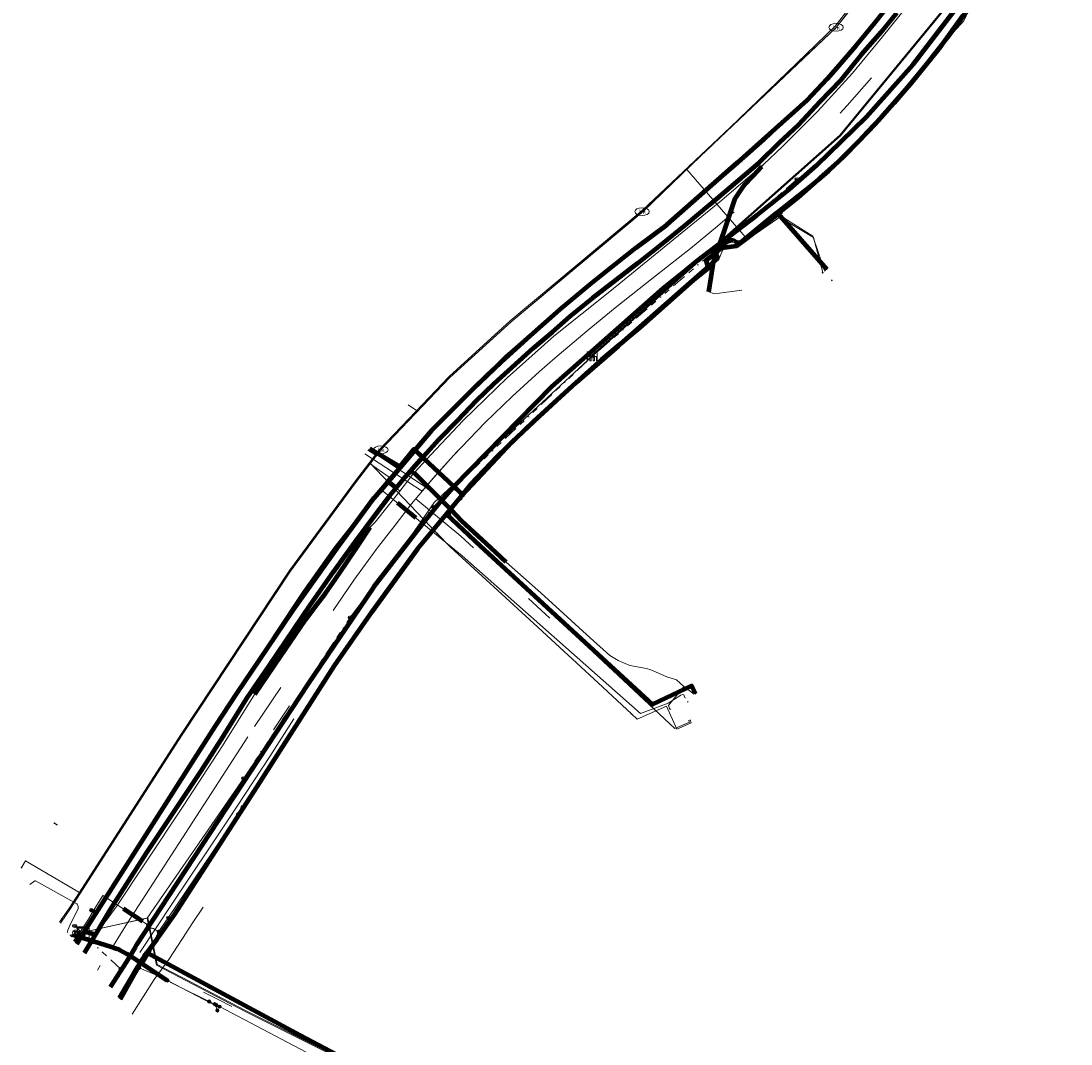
# Model space of a CAD drawing. Header units: metres. Extents: x 200221 to 204794, y 461183 to 463932.
# Tile 2 of 19: x 200221 to 200584, y 463093 to 463446. Entities that reach past the tile are written whole.
import ezdxf
from ezdxf.enums import TextEntityAlignment as Align
from ezdxf.lldxf.tags import DXFTag

# ---------------------------------------------------------------- set-up
doc = ezdxf.new("R2010")
doc.units = ezdxf.units.M
doc.linetypes.add('RI-OVERIG', pattern=[17, 5, -2, 2, -2, 0, -2, 2, -2])
doc.layers.get('0').update_dxf_attribs({"lineweight": 25})
for name, color, linetype, lineweight in [('B-WE-KL-DATA_DUCT_ZIGGO BV-G', 90, 'Continuous', 100), ('B-WE-KL-DATA_HULPSTUK_KPN BV-S', 90, 'Continuous', 25), ('B-WE-KL-DATA_HULPSTUK_ZIGGO BV-S', 90, 'Continuous', 25), ('B-WE-KL-DATA_KABELBED_KPN BV-G', 90, 'Continuous', 100), ('B-WE-KL-DATA_KABELBED_ZIGGO BV-G', 90, 'Continuous', 100), ('B-WE-KL-DATA_LIANDER NV PAC 2AI68G2-G', 90, 'KL-DATA-N', 18), ('B-WE-KL-DATA_MANTELBUIS_KPN BV-G', 90, 'Continuous', 100), ('B-WE-KL-DATA_MANTELBUIS_NKM NETWORK SERVICES BV-G', 90, 'Continuous', 100), ('B-WE-KL-DATA_MANTELBUIS_ZIGGO BV-G', 90, 'Continuous', 100), ('B-WE-KL-DATA_NKM NETWORK SERVICES BV-G', 90, 'KL-DATA-N', 18), ('B-WE-KL-ET_LS_GEMEENTE APELDOORN-G', 190, 'KL-LS-N', 18), ('B-WE-KL-ET_LS_HULPSTUK_LIANDER NV PAC 2AI68G2-S', 190, 'Continuous', 25), ('B-WE-KL-ET_LS_LIANDER NV PAC 2AI68G2-G', 190, 'KL-LS-N', 18), ('B-WE-KL-ET_LS_MANTELBUIS_LIANDER NV PAC 2AI68G2-G', 190, 'Continuous', 100), ('B-WE-KL-ET_MS_HULPSTUK_LIANDER NV PAC 2AI68G2-S', 130, 'Continuous', 25), ('B-WE-KL-ET_MS_LIANDER NV PAC 2AI68G2-G', 130, 'KL-MS-N', 18), ('B-WE-KL-ET_MS_MANTELBUIS_LIANDER NV PAC 2AI68G2-G', 130, 'Continuous', 100), ('B-WE-KL-GAS_LD_HULPSTUK_LIANDER NV PAC 2AI68G2-S', 50, 'Continuous', 25), ('B-WE-KL-GAS_LD_LIANDER NV PAC 2AI68G2-G', 50, 'KL-GAS-LD-N', 18), ('B-WE-KL-OVERIG_HULPSTUK-G', 8, 'Continuous', 18), ('B-WE-KL-OVERIG_HULPSTUK_GEMEENTE APELDOORN-S', 8, 'Continuous', 25), ('B-WE-KL-WATER_HULPSTUK_VITENS-S', 170, 'Continuous', 25), ('B-WE-KL-WATER_MANTELBUIS_VITENS-G', 170, 'Continuous', 100), ('B-WE-KL-WATER_VITENS-G', 170, 'KL-WATER-N', 18), ('B-WE-KL-WATER_VITENS-S', 170, 'Continuous', 25), ('B-WE-KW-KUNSTWERK_SLUIS_GEMEENTE APELDOORN-S', 170, 'Continuous', 25), ('B-WE-OG-INFO_KPN BV-S', 7, 'Continuous', 25), ('B-WE-OG-INFO_LIANDER NV PAC 2AI68G2-G', 7, 'Continuous', 18), ('B-WE-OG-INFO_VITENS-S', 7, 'Continuous', 25), ('B-WE-RI-DRUK_GEMEENTE APELDOORN-G', 210, 'RI-PERS', 18), ('B-WE-RI-PERSLEIDING_HULPSTUK_GEMEENTE APELDOORN-S', 210, 'Continuous', 25), ('B-WE-RI-VRIJVERVAL_GEMEENTE APELDOORN-G', 210, 'RI-OVERIG', 18), ('B-WE-RI-VRIJVERVAL_HULPSTUK_GEMEENTE APELDOORN-S', 210, 'Continuous', 25), ('V-WE-KL-WATER_VITENS-S', 170, 'Continuous', 25)]:
    doc.layers.add(name, color=color, linetype=linetype, lineweight=lineweight)
doc.styles.add('NLCS-ISO', font='NLCS-ISO.ttf')
doc.styles.get("Standard").update_dxf_attribs({"font": 'NLCS-ISO.ttf'})
tags = doc.linetypes.add('KL-DATA-N', pattern='A,4,-1,[101,NLCS.SHX,S=0.5,R=0,X=0,Y=0],-1,4,-1,["D",Standard,S=1,R=0,X=-0.25,Y=-0.5],-1.5', length=12.5).pattern_tags.tags
tags[18] = DXFTag(74, 10)
tags = doc.linetypes.add('KL-GAS-LD-N', pattern='A,4,-1,[69,NLCS.SHX,S=0.5,R=0,X=0,Y=0],-1,4,-1,["L",Standard,S=1,R=0,X=0.25,Y=-0.5],-2', length=13).pattern_tags.tags
tags[18] = DXFTag(74, 10)
tags = doc.linetypes.add('KL-LS-N', pattern='A,4,-1,[103,NLCS.SHX,S=0.75,R=0,X=0,Y=0],-1,4,-1,["L",Standard,S=1,R=0,X=0,Y=-0.5],-2', length=13).pattern_tags.tags
tags[18] = DXFTag(74, 10)
tags = doc.linetypes.add('KL-MS-N', pattern='A,4,-1,[103,NLCS.SHX,S=0.75,R=0,X=0,Y=0],-1,4,-1,["M",Standard,S=1,R=0,X=0,Y=-0.5],-2', length=13).pattern_tags.tags
tags[18] = DXFTag(74, 10)
doc.linetypes.add('KL-WATER-N', pattern='A,7,-0.5,[168,NLCS.SHX,S=0.75,R=0,X=0.75,Y=0],-2', length=9.5)
tags = doc.linetypes.add('RI-PERS', pattern='A,7,-2,["P",Standard,S=1.8,R=0,X=-0.5,Y=-0.9],-2,7,-2,[102,NLCS.SHX,S=1,R=180,X=0,Y=0],-2', length=22).pattern_tags.tags
tags[6] = DXFTag(74, 10)

# ---------------------------------------------------------------- blocks, each defined once
blk = doc.blocks.new('SKL-WTB_HULP_KAST-SO')
at = {"color": 0, "linetype": 'ByBlock', "lineweight": 18}
for points in [[(-2, 2), (2, 2), (2, 1.68), (-2, 1.68)], [(-2, 1.52), (2, 1.52), (2, -2), (-2, -2)]]:
    blk.add_lwpolyline(points, close=True, dxfattribs=at)
at = {"color": 0, "linetype": 'ByBlock', "lineweight": 18, "style": 'NLCS-ISO'}
blk.add_text('kast', height=1.5, dxfattribs=at).set_placement((0, 0), align=Align.MIDDLE_CENTER)
at = {"color": 0, "linetype": 'ByBlock', "lineweight": 18, "style": 'NLCS-ISO', "flags": 1}
for tag, p in [('TYPE', (2.5, 0)), ('OMSCHRIJVING', (2.5, -3)), ('LABEL', (2.5, -1.5))]:
    blk.add_attdef(tag, p, '', height=1, dxfattribs=at)
blk = doc.blocks.new('SKL-WTB_HULP_AARDING-SO')
at = {"color": 0, "linetype": 'ByBlock', "lineweight": 18}
for points in [[(-0.64, 0.48), (0.64, 0.48)], [(-0.48, 0.35), (0.48, 0.35)], [(-0.32, 0.21), (0.32, 0.21)], [(-0.16, 0.08), (0.16, 0.08)], [(0, -0.8), (0, 0.48)]]:
    blk.add_lwpolyline(points, dxfattribs=at)
blk.add_circle((0, 0), 1, dxfattribs=at)
at = {"color": 0, "linetype": 'ByBlock', "lineweight": 18, "style": 'NLCS-ISO', "flags": 1}
for tag, p in [('TYPE', (1.5, 0)), ('OMSCHRIJVING', (1.5, -3)), ('LABEL', (1.5, -1.5))]:
    blk.add_attdef(tag, p, '', height=1, dxfattribs=at)
blk = doc.blocks.new('SKL-WTB_HULP_OVERIG-SO')
at = {"color": 0, "linetype": 'ByBlock', "lineweight": 18}
for points in [[(-0.14, 0.14), (0.14, -0.14)], [(0.14, 0.14), (-0.14, -0.14)]]:
    blk.add_lwpolyline(points, dxfattribs=at)
at = {"color": 0, "linetype": 'ByBlock', "lineweight": 18, "style": 'NLCS-ISO', "flags": 1}
for tag, p in [('TYPE', (1.5, 0)), ('OMSCHRIJVING', (1.5, -3)), ('LABEL', (1.5, -1.5))]:
    blk.add_attdef(tag, p, '', height=1, dxfattribs=at)
blk = doc.blocks.new('SKL-WTB_HULP_MOF-SO')
at = {"linetype": 'ByBlock', "lineweight": 18}
h = blk.add_hatch(color=0, dxfattribs=at)
h.dxf.hatch_style = 1
h.paths.add_polyline_path([(-0.5625, 0, 1), (0.5625, 0, 1)])
at = {"color": 0, "linetype": 'ByBlock', "lineweight": 18}
blk.add_circle((0, 0), 0.5625, dxfattribs=at)
at = {"color": 0, "linetype": 'ByBlock', "lineweight": 18, "style": 'NLCS-ISO', "flags": 1}
for tag, p in [('TYPE', (1.5, 0)), ('OMSCHRIJVING', (1.5, -3)), ('LABEL', (1.5, -1.5))]:
    blk.add_attdef(tag, p, '', height=1, dxfattribs=at)
blk = doc.blocks.new('SKL-WATER_BRANDKRAAN_BRANDPUT-SO')
at = {"color": 0, "linetype": 'ByBlock', "lineweight": 18}
blk.add_ellipse((0, 0), major_axis=(2.5, 0), ratio=0.54, dxfattribs=at)
at = {"color": 0, "linetype": 'ByBlock', "lineweight": 18, "style": 'NLCS-ISO'}
blk.add_text('bk', height=1.5, dxfattribs=at).set_placement((0.16, 0), align=Align.MIDDLE_CENTER)
blk = doc.blocks.new('SRI-HULP_MANGAT-SO')
at = {"linetype": 'ByBlock', "lineweight": 18}
h = blk.add_hatch(color=0, dxfattribs=at)
h.dxf.hatch_style = 1
edge = h.paths.add_edge_path()
edge.add_arc((0.38, 0), 0.0646, -90, 90, ccw=False)
edge.add_line((0.38, -0.06), (-0.38, -0.06))
edge.add_arc((-0.38, 0), 0.0646, 90, 270, ccw=False)
edge.add_line((-0.38, 0.06), (0.38, 0.06))
at = {"color": 0, "linetype": 'ByBlock', "lineweight": 18}
blk.add_lwpolyline([(0.38, 0.06, -1), (0.38, -0.06), (-0.38, -0.06, -1), (-0.38, 0.06)], format="xyb", close=True, dxfattribs=at)
blk.add_ellipse((0, 0), major_axis=(-0.75, 0), ratio=0.666667, dxfattribs=at)
at = {"color": 0, "linetype": 'ByBlock', "lineweight": 18, "style": 'NLCS-ISO', "flags": 1}
for tag, p in [('TYPE', (1.75, 0)), ('OMSCHRIJVING', (1.75, -3)), ('LABEL', (1.75, -1.5))]:
    blk.add_attdef(tag, p, '', height=1, dxfattribs=at)
blk = doc.blocks.new('SKW-SLUIS-SO')
at = {"color": 0, "linetype": 'ByBlock', "lineweight": 18}
blk.add_lwpolyline([(0.31, -1.55), (0.82, -1.55), (0.82, -0.35, -1), (1.45, -0.35), (1.45, -1.55), (1.7, -1.55), (1.7, 1.55), (-1.7, 1.55), (-1.7, -1.55), (-1.45, -1.55), (-1.45, -0.35, -1), (-0.82, -0.35), (-0.82, -1.55), (-0.32, -1.55), (-0.32, -0.35, -1), (0.31, -0.35)], format="xyb", close=True, dxfattribs=at)
blk = doc.blocks.new('SOG-INFO_OVERIG-SO')
at = {"color": 0, "linetype": 'ByBlock', "lineweight": 18}
for points in [[(-0.14, 0.14), (0.14, -0.14)], [(0.14, 0.14), (-0.14, -0.14)]]:
    blk.add_lwpolyline(points, dxfattribs=at)
at = {"color": 0, "linetype": 'ByBlock', "lineweight": 18, "style": 'NLCS-ISO', "flags": 1}
for tag, p in [('TYPE', (1.5, 0)), ('OMSCHRIJVING', (1.5, -3)), ('LABEL', (1.5, -1.5))]:
    blk.add_attdef(tag, p, '', height=1, dxfattribs=at)

msp = doc.modelspace()

# ---------------------------------------------------------------- linework, layer by layer
at = {"layer": 'B-WE-KL-DATA_DUCT_ZIGGO BV-G', "flags": 128}
for points in [[(200240.651, 463127.384), (200242.939, 463131.229), (200281.175, 463191.105), (200288.561, 463202.641), (200296.058, 463214.105), (200303.664, 463225.497), (200315.276, 463242.448), (200323.152, 463253.655), (200331.135, 463264.786), (200343.309, 463281.339), (200363.122, 463304.648), (200367.841, 463309.488), (200377.43, 463319.018), (200382.3, 463323.706), (200392.187, 463332.927), (200397.203, 463337.459), (200407.378, 463346.362), (200417.738, 463355.047), (200422.986, 463359.308), (200433.617, 463367.661), (200444.421, 463375.787), (200468.638, 463397.151), (200492.681, 463418.71), (200499.553, 463426.086), (200502.92, 463429.838), (200509.514, 463437.464), (200515.917, 463445.252), (200519.045, 463449.204)], [(200240.651, 463127.384), (200242.939, 463131.229), (200281.175, 463191.105), (200288.561, 463202.641), (200296.058, 463214.105), (200303.664, 463225.497), (200315.276, 463242.448), (200323.152, 463253.655), (200331.135, 463264.786), (200343.309, 463281.339), (200363.122, 463304.648), (200367.841, 463309.488), (200377.43, 463319.018), (200382.3, 463323.706), (200392.187, 463332.927), (200397.203, 463337.459), (200407.378, 463346.362), (200417.738, 463355.047), (200422.986, 463359.308), (200433.617, 463367.661), (200444.421, 463375.787), (200468.638, 463397.151), (200492.681, 463418.71), (200499.553, 463426.086), (200502.92, 463429.838), (200509.514, 463437.464), (200515.917, 463445.252), (200519.045, 463449.204)], [(200240.651, 463127.384), (200242.939, 463131.229), (200281.175, 463191.105), (200288.561, 463202.641), (200296.058, 463214.105), (200303.664, 463225.497), (200315.276, 463242.448), (200323.152, 463253.655), (200331.135, 463264.786), (200343.309, 463281.339), (200363.122, 463304.648), (200367.841, 463309.488), (200377.43, 463319.018), (200382.3, 463323.706), (200392.187, 463332.927), (200397.203, 463337.459), (200407.378, 463346.362), (200417.738, 463355.047), (200422.986, 463359.308), (200433.617, 463367.661), (200444.421, 463375.787), (200468.638, 463397.151), (200492.681, 463418.71), (200499.553, 463426.086), (200502.92, 463429.838), (200509.514, 463437.464), (200515.917, 463445.252), (200519.045, 463449.204)], [(200523.648, 463448.893), (200518.182, 463442.155), (200511.442, 463434.414), (200504.351, 463425.567), (200497, 463418.112), (200489.569, 463410.108), (200483.024, 463403.933), (200475.987, 463397.012), (200459.098, 463382.634), (200450.585, 463375.498), (200442.652, 463369.043), (200434.285, 463362.43), (200426.636, 463356.571), (200418.658, 463350.315), (200410.814, 463344.007), (200404.686, 463338.563), (200398.093, 463333.084), (200384.616, 463320.778), (200378.446, 463314.856), (200372.079, 463308.052), (200365.645, 463301.521), (200359.105, 463294.393), (200353.135, 463287.561), (200350.857, 463284.848), (200348.625, 463282.082), (200343.499, 463275.446), (200336.467, 463265.981), (200329.065, 463255.646), (200321.204, 463244.411), (200307.038, 463223.445), (200299.181, 463212.06), (200291.174, 463199.123), (200283.425, 463187.061), (200264.653, 463158.736), (200252.438, 463139.591), (200247.543, 463131.419)], [(200523.648, 463448.893), (200518.182, 463442.155), (200511.442, 463434.414), (200504.351, 463425.567), (200497, 463418.112), (200489.569, 463410.108), (200483.024, 463403.933), (200475.987, 463397.012), (200459.098, 463382.634), (200450.585, 463375.498), (200442.652, 463369.043), (200434.285, 463362.43), (200426.636, 463356.571), (200418.658, 463350.315), (200410.814, 463344.007), (200404.686, 463338.563), (200398.093, 463333.084), (200384.616, 463320.778), (200378.446, 463314.856), (200372.079, 463308.052), (200365.645, 463301.521), (200359.105, 463294.393), (200353.135, 463287.561), (200350.857, 463284.848), (200348.625, 463282.082), (200343.499, 463275.446), (200336.467, 463265.981), (200329.065, 463255.646), (200321.204, 463244.411), (200307.038, 463223.445), (200299.181, 463212.06), (200291.174, 463199.123), (200283.425, 463187.061), (200264.653, 463158.736), (200252.438, 463139.591), (200247.543, 463131.419)], [(200523.648, 463448.893), (200518.182, 463442.155), (200511.442, 463434.414), (200504.351, 463425.567), (200497, 463418.112), (200489.569, 463410.108), (200483.024, 463403.933), (200475.987, 463397.012), (200459.098, 463382.634), (200450.585, 463375.498), (200442.652, 463369.043), (200434.285, 463362.43), (200426.636, 463356.571), (200418.658, 463350.315), (200410.814, 463344.007), (200404.686, 463338.563), (200398.093, 463333.084), (200384.616, 463320.778), (200378.446, 463314.856), (200372.079, 463308.052), (200365.645, 463301.521), (200359.105, 463294.393), (200353.135, 463287.561), (200350.857, 463284.848), (200348.625, 463282.082), (200343.499, 463275.446), (200336.467, 463265.981), (200329.065, 463255.646), (200321.204, 463244.411), (200307.038, 463223.445), (200299.181, 463212.06), (200291.174, 463199.123), (200283.425, 463187.061), (200264.653, 463158.736), (200252.438, 463139.591), (200247.543, 463131.419)], [(200247.543, 463131.419), (200243.204, 463124.137)], [(200247.543, 463131.419), (200243.204, 463124.137)], [(200247.543, 463131.419), (200243.204, 463124.137)], [(200247.543, 463131.419), (200243.204, 463124.137)]]:
    msp.add_lwpolyline(points, dxfattribs=at)
at = {"layer": 'B-WE-KL-DATA_KABELBED_KPN BV-G', "flags": 128}
for points in [[(200450.418, 463359.762), (200454.494, 463363.051), (200475.313, 463378.996), (200486.509, 463387.833), (200495.86, 463396.149), (200513.171, 463412.96), (200529.236, 463430.965), (200543.258, 463449.331), (200556.218, 463468.461), (200560.59, 463475.522), (200574.472, 463500.343)], [(200373.725, 463282.499), (200376.638, 463286.089), (200385.827, 463295.788), (200398.34, 463307.809), (200403.917, 463312.894), (200407.447, 463316.112), (200413.007, 463321.144), (200421.788, 463329.091), (200428.318, 463334.537), (200434.937, 463340.057), (200453.414, 463356.512), (200458.677, 463360.699), (200458.536, 463361.18), (200457.87, 463363.451), (200461.021, 463365.98), (200463.198, 463367.727), (200468.339, 463368.408), (200471.834, 463371.077), (200482.293, 463379.151), (200482.73, 463379.509), (200489.587, 463385.116), (200496.439, 463391.179), (200497.305, 463391.945), (200503.483, 463397.499), (200509.974, 463403.899), (200510.447, 463404.403), (200516.33, 463410.662), (200518.201, 463412.726), (200522.717, 463417.706), (200527.959, 463423.998), (200533.781, 463430.999), (200539.743, 463438.564), (200541.608, 463440.931), (200548.232, 463449.99)], [(200546.435, 463447.963), (200539.743, 463438.564), (200538.125, 463436.292), (200528.45, 463424.266), (200518.201, 463412.726), (200513.511, 463407.803), (200510.447, 463404.403), (200505.352, 463399.186), (200500.005, 463394.227), (200496.439, 463391.179), (200494.369, 463389.498), (200482.348, 463379.948), (200481.538, 463379.304), (200477.693, 463376.249), (200469.685, 463369.521), (200469.472, 463369.481), (200469.256, 463369.46), (200469.039, 463369.458), (200468.822, 463369.475), (200468.608, 463369.511), (200468.398, 463369.565), (200468.194, 463369.637), (200467.996, 463369.727), (200467.807, 463369.833), (200467.628, 463369.956), (200467.48, 463370.043), (200467.325, 463370.118), (200467.164, 463370.179), (200466.998, 463370.226), (200466.83, 463370.259), (200466.659, 463370.277), (200466.487, 463370.281), (200466.315, 463370.27), (200466.145, 463370.245), (200461.862, 463368.47), (200461.832, 463368.457), (200461.688, 463368.372), (200461.552, 463368.274), (200461.425, 463368.164), (200461.309, 463368.044), (200461.203, 463367.914), (200461.11, 463367.775), (200461.029, 463367.628), (200460.962, 463367.474), (200460.909, 463367.315), (200460.87, 463367.153), (200460.846, 463366.987), (200460.836, 463366.819), (200460.842, 463366.652), (200460.862, 463366.486), (200460.897, 463366.322), (200461.021, 463365.98), (200461.736, 463364.001), (200458.536, 463361.18), (200453.095, 463356.383)], [(200481.538, 463379.304), (200482.348, 463379.948), (200482.73, 463379.509), (200499.434, 463360.331)], [(200343.333, 463250.72), (200361.01, 463273.663), (200366.555, 463280.495), (200370.47, 463284.912), (200370.818, 463285.297), (200404.543, 463319.823), (200442.978, 463353.757), (200450.418, 463359.762)], [(200453.095, 463356.383), (200428.318, 463334.537), (200427.48, 463333.798), (200413.007, 463321.144), (200403.917, 463312.894), (200390.805, 463300.559), (200373.36, 463282.049), (200358.276, 463263.822), (200348.26, 463250.007), (200342.518, 463241.972), (200329.483, 463223.404), (200302.748, 463181.623), (200274.23, 463137.345), (200268.317, 463128.97), (200264.867, 463124.238), (200263.789, 463122.76), (200263.231, 463121.994), (200260.278, 463117.009), (200255.347, 463108.643)], [(200341.646, 463298.429), (200351.298, 463292.655), (200351.382, 463292.61), (200351.47, 463292.572), (200351.56, 463292.543), (200351.653, 463292.521), (200351.747, 463292.508), (200351.843, 463292.504), (200351.938, 463292.508), (200352.032, 463292.52), (200352.125, 463292.541), (200352.216, 463292.57), (200352.304, 463292.607), (200352.388, 463292.651), (200352.468, 463292.703), (200352.543, 463292.762), (200352.613, 463292.827), (200352.676, 463292.898), (200356.991, 463298.205), (200370.818, 463285.297), (200373.012, 463283.249), (200373.725, 463282.5)], [(200360.002, 463295.394), (200357.441, 463297.783)], [(200368.846, 463287.138), (200362.31, 463293.238)], [(200371.318, 463284.831), (200372.779, 463283.466)], [(200361.01, 463273.663), (200366.555, 463280.495)], [(200454.154, 463213.749), (200452.915, 463216.475), (200439.286, 463210.031), (200380.004, 463264.683), (200368.266, 463275.774), (200373.36, 463282.049), (200373.725, 463282.499)], [(200252.278, 463112.547), (200257.914, 463121.29), (200260.88, 463126.267), (200261.443, 463127.211), (200320.357, 463216.935), (200342.953, 463250.226), (200343.333, 463250.72)], [(200454.822, 463047.611), (200428.312, 463051.696), (200420.229, 463053.262), (200415.556, 463054.167), (200396.522, 463057.854), (200384.689, 463061.235), (200367.44, 463069.458), (200317.784, 463095.776), (200264.867, 463124.238), (200264.694, 463124.331), (200263.789, 463122.76), (200263.114, 463121.587), (200255.607, 463108.313)], [(200257.914, 463121.29), (200260.88, 463126.267), (200261.443, 463127.211)], [(200260.278, 463117.009), (200263.231, 463121.994)], [(200262.028, 463119.594), (200264.37, 463123.769)]]:
    msp.add_lwpolyline(points, dxfattribs=at)
at = {"layer": 'B-WE-KL-DATA_KABELBED_ZIGGO BV-G', "flags": 128}
for points in [[(200523.648, 463448.893), (200518.182, 463442.155), (200511.442, 463434.414), (200504.351, 463425.567), (200497, 463418.112), (200489.569, 463410.108), (200483.024, 463403.933), (200475.987, 463397.012), (200459.098, 463382.634), (200450.585, 463375.498), (200442.652, 463369.043), (200434.285, 463362.43), (200426.636, 463356.571), (200418.658, 463350.315), (200410.814, 463344.007), (200404.686, 463338.563), (200398.093, 463333.084), (200384.616, 463320.778), (200378.446, 463314.856), (200372.079, 463308.052), (200365.645, 463301.521), (200359.105, 463294.393), (200353.135, 463287.561), (200350.857, 463284.848), (200348.625, 463282.082), (200343.499, 463275.446), (200336.467, 463265.981), (200329.065, 463255.646), (200321.204, 463244.411), (200307.038, 463223.445), (200299.181, 463212.06), (200291.174, 463199.123), (200283.425, 463187.061), (200264.653, 463158.736), (200252.438, 463139.591), (200247.543, 463131.419)], [(200345.25, 463283.623), (200363.122, 463304.648), (200367.841, 463309.488), (200377.43, 463319.018), (200387.219, 463328.343), (200397.203, 463337.459), (200402.267, 463341.937), (200407.378, 463346.362), (200417.738, 463355.047), (200422.986, 463359.308), (200433.617, 463367.661), (200444.421, 463375.787), (200468.638, 463397.151), (200492.681, 463418.71), (200499.553, 463426.086), (200502.92, 463429.838), (200509.514, 463437.464), (200515.917, 463445.252), (200519.045, 463449.204)], [(200281.175, 463191.105), (200288.561, 463202.641), (200296.058, 463214.105), (200303.664, 463225.497), (200315.276, 463242.448), (200323.152, 463253.655), (200331.135, 463264.786), (200343.309, 463281.339), (200345.25, 463283.623)], [(200242.939, 463131.229), (200281.175, 463191.105)], [(200240.651, 463127.384), (200242.939, 463131.229)], [(200247.543, 463131.419), (200243.204, 463124.137)]]:
    msp.add_lwpolyline(points, dxfattribs=at)
at = {"layer": 'B-WE-KL-DATA_LIANDER NV PAC 2AI68G2-G', "flags": 128}
msp.add_lwpolyline([(200235.008, 463134.562), (200238.496, 463139.601), (200277.047, 463199.512), (200314.367, 463256.066), (200337.236, 463287.036), (200345.557, 463297.956), (200369.419, 463322.97), (200390.557, 463342.173), (200436.119, 463380.265), (200502.358, 463444.244), (200512.648, 463457.671)], dxfattribs=at)
at = {"layer": 'B-WE-KL-DATA_MANTELBUIS_KPN BV-G', "flags": 128}
for points in [[(200360.002, 463295.394), (200357.441, 463297.783)], [(200368.846, 463287.138), (200362.31, 463293.238)], [(200371.318, 463284.831), (200372.779, 463283.466)], [(200361.01, 463273.663), (200366.555, 463280.495)], [(200257.914, 463121.29), (200260.88, 463126.267), (200261.443, 463127.211)], [(200260.278, 463117.009), (200263.231, 463121.994)], [(200262.028, 463119.594), (200264.37, 463123.769)]]:
    msp.add_lwpolyline(points, dxfattribs=at)
at = {"layer": 'B-WE-KL-DATA_MANTELBUIS_NKM NETWORK SERVICES BV-G', "flags": 128}
for points in [[(200458.802, 463352.452), (200459.596, 463357.562), (200460.392, 463362.698), (200464.12, 463373.658), (200467.885, 463384.728), (200469.488, 463387.114), (200471.032, 463389.412), (200474.026, 463392.611), (200476.992, 463395.781)], [(200356.705, 463289.67), (200357.406, 463290.382)], [(200388.847, 463259.208), (200381.906, 463265.59), (200373.55, 463273.306), (200369.976, 463277.124), (200361.039, 463286.133), (200357.086, 463289.996)], [(200350.991, 463284.751), (200348.283, 463286.754)], [(200341.745, 463271.134), (200337.527, 463264.732), (200333.301, 463258.317), (200329.814, 463253.32), (200326.32, 463248.314), (200322.935, 463243.822), (200319.549, 463239.328), (200310.757, 463226.384), (200301.975, 463213.456)], [(200243.693, 463131.687), (200246.634, 463130.773)]]:
    msp.add_lwpolyline(points, dxfattribs=at)
at = {"layer": 'B-WE-KL-DATA_MANTELBUIS_ZIGGO BV-G', "flags": 128}
for points in [[(200242.939, 463131.229), (200240.651, 463127.384)], [(200247.543, 463131.419), (200243.204, 463124.137)]]:
    msp.add_lwpolyline(points, dxfattribs=at)
at = {"layer": 'B-WE-KL-DATA_NKM NETWORK SERVICES BV-G', "flags": 128}
for points in [[(200545.995, 463479.407), (200537.29, 463465.332), (200528.057, 463452.253), (200518.527, 463440.431), (200508.335, 463428.014), (200496.283, 463414.775), (200484.025, 463402.579), (200477.674, 463396.637)], [(200477.674, 463396.637), (200462.5, 463383.584), (200443.367, 463367.928), (200424.649, 463352.573), (200405.253, 463337.202), (200389.21, 463322.791), (200373.96, 463308.06), (200362.8, 463296.24), (200357.086, 463289.996)], [(200458.802, 463352.452), (200459.819, 463358.191), (200460.392, 463362.698), (200467.885, 463384.728), (200471.032, 463389.412), (200476.992, 463395.781)], [(200476.992, 463395.781), (200477.674, 463396.637)], [(200470.119, 463353.062), (200460.709, 463351.76), (200458.802, 463352.452)], [(200348.283, 463286.754), (200347.311, 463287.428)], [(200356.517, 463289.375), (200356.26, 463289.094), (200352.114, 463283.726)], [(200357.025, 463290.056), (200356.543, 463290.196), (200356.306, 463290.017), (200356.253, 463289.674), (200356.517, 463289.375)], [(200357.086, 463289.996), (200356.517, 463289.375)], [(200357.086, 463289.996), (200357.025, 463290.056)], [(200388.847, 463259.208), (200386.356, 463261.727), (200378.994, 463268.428), (200374.946, 463271.991), (200372.137, 463274.638), (200364.985, 463282.277), (200357.086, 463289.996)], [(200352.114, 463283.726), (200343.576, 463272.973), (200341.745, 463271.134)], [(200350.991, 463284.751), (200348.283, 463286.754)], [(200350.991, 463284.751), (200348.283, 463286.754)], [(200352.114, 463283.726), (200350.991, 463284.751)], [(200341.745, 463271.134), (200336.189, 463262.547), (200333.301, 463258.317), (200326.32, 463248.314), (200319.549, 463239.328), (200313.306, 463230.244), (200308.303, 463223.01), (200301.975, 463213.456)], [(200438.795, 463222.047), (200437.261, 463222.486), (200431.495, 463223.438), (200427.425, 463225.17), (200424.558, 463226.929), (200417.797, 463233.085), (200400.819, 463248.568), (200388.847, 463259.208)], [(200450.084, 463216.256), (200447.59, 463218.533), (200444.212, 463219.58), (200438.795, 463222.047)], [(200450.084, 463216.256), (200444.814, 463209.625), (200445.29, 463208.312), (200445.654, 463208.473)], [(200453.732, 463213.638), (200450.084, 463216.256)], [(200301.975, 463213.456), (200290.988, 463195.778), (200277.387, 463174.972), (200264.167, 463154.984), (200254.614, 463140.67), (200250.888, 463135.528), (200247.158, 463130.807), (200246.634, 463130.773)], [(200243.693, 463131.687), (200238.772, 463129.775)], [(200246.634, 463130.773), (200243.693, 463131.687)], [(200246.634, 463130.773), (200243.693, 463131.687)]]:
    msp.add_lwpolyline(points, dxfattribs=at)
at = {"layer": 'B-WE-KL-ET_LS_GEMEENTE APELDOORN-G', "flags": 128}
for points in [[(200418.311, 463330.484), (200503.965, 463406.552), (200540.918, 463451.52), (200561.022, 463482.899), (200583.249, 463524.929), (200571.049, 463526.856)], [(200265.214, 463136.359), (200238.298, 463130.377)], [(200265.214, 463136.359), (200268.43, 463120.226), (200299.136, 463104.228), (200390.571, 463058.381), (200400.895, 463056.058), (200452.71, 463046.472), (200461.819, 463044.966)]]:
    msp.add_lwpolyline(points, dxfattribs=at)
at = {"layer": 'B-WE-KL-ET_LS_LIANDER NV PAC 2AI68G2-G', "flags": 128}
for points in [[(200483.664, 463379.979), (200487.641, 463383.231), (200491.033, 463386.091), (200496.269, 463390.725), (200502.122, 463395.97), (200507.799, 463401.436), (200512.63, 463406.394), (200520.34, 463415.014), (200533.951, 463430.847), (200540.686, 463439.394), (200546.71, 463446.072), (200549.869, 463452.768), (200549.086, 463453.113)], [(200458.176, 463361.031), (200462.359, 463364.02), (200464.191, 463368.393), (200466.581, 463370.283), (200469.642, 463369.832), (200478.517, 463375.95), (200483.489, 463379.835), (200483.664, 463379.979)], [(200498.042, 463359.125), (200494.897, 463371.286), (200482.262, 463378.877)], [(200373.782, 463282.122), (200380.978, 463289.987), (200387.399, 463296.539), (200393.953, 463303.036), (200403.329, 463311.572), (200416.12, 463323.356), (200426.613, 463332.617), (200440.464, 463344.675), (200443.476, 463347.43), (200458.176, 463361.031)], [(200369.758, 463276.607), (200369.501, 463277.993), (200361.016, 463285.08), (200345.001, 463295.735), (200341.331, 463298.073)], [(200373.075, 463281.153), (200369.227, 463275.88), (200364.395, 463270.957), (200361.967, 463267.939), (200355.816, 463259.712), (200348.214, 463249.883), (200341.22, 463239.622), (200334.615, 463230.311), (200332.671, 463227.508), (200325.993, 463217.317), (200323.041, 463212.799), (200310.461, 463193.692), (200300.404, 463178.557), (200297.954, 463174.605)], [(200373.075, 463281.153), (200373.782, 463282.122)], [(200369.227, 463275.88), (200369.083, 463274.769), (200377.788, 463266.544), (200447.014, 463201.709), (200452.04, 463203.942), (200451.839, 463204.396)], [(200272.241, 463136.316), (200296.345, 463172.133)], [(200296.345, 463172.133), (200297.897, 463174.439)], [(200224.514, 463147.908), (200226.216, 463149.146), (200226.413, 463149.122), (200240.739, 463141.256), (200240.786, 463141.099), (200241.145, 463140.335), (200241.151, 463139.489), (200238.662, 463134.56), (200237.541, 463132.099), (200237.528, 463131.469), (200237.586, 463131.283)], [(200241.728, 463131.351), (200244.69, 463135.915), (200246.358, 463138.718), (200249.7, 463144.036), (200251.241, 463143.067), (200265.289, 463133.871)], [(200246.358, 463138.718), (200245.656, 463139.035)], [(200268.928, 463131.489), (200272.241, 463136.316)], [(200241.728, 463131.351), (200241.989, 463131.183), (200241.442, 463130.333), (200238.731, 463129.826)], [(200241.728, 463131.351), (200241.189, 463130.493)], [(200268.928, 463131.489), (200265.782, 463125.227), (200262.621, 463119.91), (200262.166, 463119.116)], [(200268.928, 463131.489), (200267.171, 463132.639), (200266.911, 463132.724), (200266.639, 463132.775), (200266.362, 463132.793), (200266.081, 463132.777), (200265.801, 463132.728), (200265.527, 463132.646), (200265.261, 463132.531), (200265.008, 463132.387)], [(200265.289, 463133.871), (200266.192, 463133.28)], [(200241.453, 463130.912), (200238.255, 463130.432)], [(200238.464, 463130.166), (200238.994, 463130.454), (200239.157, 463130.51), (200239.338, 463130.539), (200239.452, 463130.528), (200239.531, 463130.507), (200239.56, 463130.493), (200252.286, 463126.503), (200253.088, 463126.238), (200253.882, 463125.947), (200254.666, 463125.631), (200255.44, 463125.291), (200256.203, 463124.927), (200256.954, 463124.539), (200257.692, 463124.128), (200258.417, 463123.693), (200271.963, 463114.763)], [(200255.724, 463108.214), (200262.166, 463119.116)], [(200262.166, 463119.116), (200268.442, 463116.449), (200270.898, 463115.191), (200271.963, 463114.763)], [(200271.963, 463114.763), (200272.256, 463114.57), (200289.294, 463105.673), (200289.703, 463105.579), (200289.898, 463105.705)], [(200286.354, 463107.492), (200275.229, 463112.973), (200272.946, 463114.142)], [(200286.354, 463107.492), (200288.338, 463106.514)], [(200288.338, 463106.514), (200288.124, 463106.163), (200288.308, 463106.044), (200288.482, 463105.891), (200288.642, 463105.706), (200288.787, 463105.492), (200288.914, 463105.25), (200289.021, 463104.986), (200289.107, 463104.703), (200289.171, 463104.404)], [(200288.338, 463106.514), (200288.879, 463106.247)], [(200458.949, 463041.615), (200453.471, 463042.461), (200425.716, 463046.962), (200413.309, 463049.437), (200388.364, 463053.77), (200373.893, 463061.007), (200359.873, 463068.356), (200341.191, 463078.385), (200334.01, 463082.305), (200322.02, 463088.794), (200292.109, 463104.656), (200289.898, 463105.705)]]:
    msp.add_lwpolyline(points, dxfattribs=at)
at = {"layer": 'B-WE-KL-ET_LS_MANTELBUIS_LIANDER NV PAC 2AI68G2-G', "flags": 128}
for points in [[(200256.633, 463139.537), (200263.303, 463135.171)], [(200239.532, 463130.506), (200243.082, 463129.389), (200252.286, 463126.503), (200254.652, 463125.638), (200255.464, 463125.281), (200256.736, 463124.655), (200257.923, 463123.993), (200259.141, 463123.216), (200271.799, 463114.871)], [(200265.782, 463125.227), (200262.621, 463119.91)]]:
    msp.add_lwpolyline(points, dxfattribs=at)
at = {"layer": 'B-WE-KL-ET_MS_LIANDER NV PAC 2AI68G2-G', "flags": 128}
for points in [[(200514.906, 463466.356), (200521.614, 463465.102), (200528.272, 463463.289), (200527.793, 463462.726), (200527.426, 463462.182), (200527.214, 463461.685), (200527.242, 463461.073), (200527.338, 463460.536), (200527.662, 463459.905), (200524.892, 463456.203), (200504.864, 463432.418), (200494.899, 463421.585), (200485.97, 463412.288), (200478.084, 463404.699), (200468.213, 463395.907), (200459.21, 463388.148), (200438.632, 463371.77), (200422.833, 463358.658), (200400.956, 463341.341), (200388.373, 463330.411), (200378.46, 463320.498), (200368.42, 463310.839), (200358.219, 463299.523), (200343.325, 463281.694), (200329.365, 463264.062), (200318.639, 463249.09), (200308.918, 463234.342), (200297.377, 463216.284), (200245.199, 463135.613), (200242.396, 463131.462), (200242.157, 463131.153), (200241.88, 463130.877), (200241.569, 463130.639), (200241.231, 463130.443), (200240.967, 463130.312)], [(200238.637, 463129.946), (200239.21, 463130.155), (200240.23, 463131.142)], [(200238.72, 463129.841), (200239.185, 463129.95), (200239.927, 463130.059), (200240.565, 463130.194), (200240.967, 463130.312)], [(200240.139, 463128.035), (200240.309, 463128.373), (200241.948, 463130.799)]]:
    msp.add_lwpolyline(points, dxfattribs=at)
at = {"layer": 'B-WE-KL-ET_MS_MANTELBUIS_LIANDER NV PAC 2AI68G2-G', "flags": 128}
msp.add_lwpolyline([(200240.139, 463128.035), (200240.309, 463128.373), (200241.319, 463129.869)], dxfattribs=at)
at = {"layer": 'B-WE-KL-GAS_LD_LIANDER NV PAC 2AI68G2-G', "flags": 128}
for points in [[(200554.914, 463520.386), (200550.173, 463509.898), (200541.122, 463493.593), (200526.06, 463473.954), (200519.512, 463465.752), (200502.657, 463443.809), (200435.776, 463380.628), (200390.212, 463342.535), (200369.144, 463323.26), (200357.605, 463311.23), (200345.216, 463298.171), (200336.806, 463287.291), (200314.023, 463256.27), (200276.66, 463199.741), (200238.152, 463139.806), (200234.75, 463134.89)], [(200452.13, 463396.078), (200452.302, 463395.896), (200451.13, 463394.789), (200472.089, 463370.584), (200483.655, 463378.615), (200494.645, 463371.729), (200498.605, 463360.227)], [(200498.605, 463360.227), (200498.768, 463359.754)], [(200355.064, 463313.535), (200357.896, 463311.533)], [(200365.077, 463269.029), (200341.654, 463293.562)], [(200365.077, 463269.029), (200369.475, 463264.498), (200398.425, 463238.048), (200420.559, 463217.551), (200432.034, 463206.832)], [(200432.034, 463206.832), (200434.083, 463204.917), (200444.146, 463209.407), (200447.673, 463201.454), (200452.701, 463203.684), (200452.296, 463204.595)], [(200233.791, 463168.528), (200232.931, 463169.039)], [(200221.825, 463154.116), (200221.57, 463153.686)], [(200241.579, 463145.14), (200241.369, 463145.275), (200222.994, 463156.086), (200221.825, 463154.116)]]:
    msp.add_lwpolyline(points, dxfattribs=at)
at = {"layer": 'B-WE-KL-OVERIG_HULPSTUK-G', "flags": 128}
for points in [[(200504.072, 463414.242), (200506.463, 463416.798), (200514.93, 463426.431)], [(200329.097, 463242.463), (200336.323, 463252.989), (200344.282, 463264.015), (200350.48, 463271.941), (200356.171, 463279.281), (200363.137, 463287.619), (200370.652, 463296.026), (200381.63, 463307.415), (200390.886, 463316.399), (200400.273, 463325.003), (200405.671, 463329.66), (200416.788, 463339.039), (200426.477, 463346.934), (200437.529, 463355.717), (200445.496, 463362.094), (200452.383, 463367.445), (200461.756, 463375.205), (200467.497, 463380.081)], [(200359.82, 463283.649), (200340.045, 463296.625)], [(200359.654, 463283.45), (200364.3, 463288.92), (200368.541, 463293.665), (200371.952, 463297.375)], [(200357.674, 463280.989), (200373.158, 463268.18), (200377.587, 463264.133)], [(200403.897, 463239.784), (200396.56, 463246.578)], [(200311.115, 463215.892), (200302, 463202.41)], [(200314.072, 463209.546), (200308.52, 463201.229)], [(200262.385, 463124.399), (200273.676, 463141.428), (200293.094, 463170.523), (200307.258, 463192.124), (200315.588, 463205.058)], [(200253.37, 463126.766), (200258.155, 463134.633), (200299.717, 463198.844)], [(200259.744, 463103.1), (200267.423, 463115.025), (200272.412, 463121.996), (200277.112, 463129.264), (200280.769, 463134.699), (200284.25, 463139.994)], [(200247.835, 463118.247), (200248.797, 463119.871)], [(200294.206, 463105.71), (200289.673, 463108.057), (200284.413, 463110.753)]]:
    msp.add_lwpolyline(points, dxfattribs=at)
at = {"layer": 'B-WE-KL-WATER_MANTELBUIS_VITENS-G', "flags": 128}
msp.add_lwpolyline([(200357.691, 463274.457), (200351.338, 463279.669)], dxfattribs=at)
at = {"layer": 'B-WE-KL-WATER_VITENS-G', "flags": 128}
for points in [[(200557.705, 463523.568), (200544.762, 463500.064), (200540.774, 463493.789), (200531.249, 463480.693), (200519.994, 463465.62), (200502.657, 463443.809)], [(200502.657, 463443.809), (200435.71, 463380.197), (200390.557, 463342.172), (200369.383, 463322.935), (200345.557, 463297.956)], [(200345.557, 463297.956), (200337.236, 463287.036), (200314.367, 463256.066), (200277.047, 463199.512), (200238.496, 463139.602), (200235.007, 463134.562)], [(200341.105, 463297.818), (200344.026, 463295.947)], [(200341.907, 463293.166), (200348.422, 463288.523), (200345.399, 463284.54), (200373.607, 463261.402), (200435.174, 463206.936), (200444.764, 463210.479), (200449.076, 463213.214), (200449.702, 463213.53), (200450.1, 463213.321), (200450.288, 463213.048), (200450.636, 463212.264)]]:
    msp.add_lwpolyline(points, dxfattribs=at)
at = {"layer": 'B-WE-OG-INFO_LIANDER NV PAC 2AI68G2-G', "flags": 128}
msp.add_lwpolyline([(200239.532, 463130.506), (200243.082, 463129.389), (200252.286, 463126.503), (200254.652, 463125.638), (200255.464, 463125.281), (200256.736, 463124.655), (200257.923, 463123.993), (200259.141, 463123.216), (200271.799, 463114.871)], dxfattribs=at)
at = {"layer": 'B-WE-RI-DRUK_GEMEENTE APELDOORN-G', "flags": 128}
for points in [[(200570.78, 463526.99), (200583.714, 463525.166), (200561.281, 463482.748), (200541.161, 463451.343), (200504.182, 463406.343), (200418.51, 463330.26)], [(200363.94, 463279.76), (200418.51, 463330.26)], [(200264.92, 463136.3), (200363.94, 463279.76)], [(200238.271, 463130.411), (200264.92, 463136.3)], [(200461.77, 463044.67), (200452.659, 463046.177), (200400.834, 463055.764), (200390.47, 463058.096), (200299, 463103.961), (200268.164, 463120.026), (200264.92, 463136.3)]]:
    msp.add_lwpolyline(points, dxfattribs=at)
at = {"layer": 'B-WE-RI-VRIJVERVAL_GEMEENTE APELDOORN-G', "flags": 128}
for points in [[(200489.2, 463391.35), (200418.51, 463330.26)], [(200363.72, 463278.29), (200418.51, 463330.26)], [(200335.01, 463240.09), (200363.72, 463278.29)], [(200298.28, 463184.58), (200335.01, 463240.09)], [(200255.9, 463118.6), (200298.28, 463184.58)], [(200239.9, 463133.58), (200255.9, 463118.6)], [(200252.246, 463112.637), (200255.9, 463118.6)]]:
    msp.add_lwpolyline(points, dxfattribs=at)

# ---------------------------------------------------------------- block references
at = {"layer": 'B-WE-KL-DATA_HULPSTUK_KPN BV-S'}
for name, p in [('SKL-WTB_HULP_MOF-SO', (200514.288, 463414.131)), ('SKL-WTB_HULP_MOF-SO', (200514.626, 463414.487)), ('SKL-WTB_HULP_MOF-SO', (200481.538, 463379.304)), ('SKL-WTB_HULP_OVERIG-SO', (200481.538, 463379.304)), ('SKL-WTB_HULP_OVERIG-SO', (200450.418, 463359.762)), ('SKL-WTB_HULP_OVERIG-SO', (200450.418, 463359.762)), ('SKL-WTB_HULP_OVERIG-SO', (200499.434, 463360.331)), ('SKL-WTB_HULP_OVERIG-SO', (200453.095, 463356.383)), ('SKL-WTB_HULP_OVERIG-SO', (200453.095, 463356.383)), ('SKL-WTB_HULP_OVERIG-SO', (200373.725, 463282.5)), ('SKL-WTB_HULP_OVERIG-SO', (200373.725, 463282.499)), ('SKL-WTB_HULP_OVERIG-SO', (200373.725, 463282.499)), ('SKL-WTB_HULP_OVERIG-SO', (200343.333, 463250.72)), ('SKL-WTB_HULP_OVERIG-SO', (200343.333, 463250.72)), ('SKL-WTB_HULP_OVERIG-SO', (200454.154, 463213.749))]:
    msp.add_blockref(name, p, dxfattribs=at)
at = {"layer": 'B-WE-KL-DATA_HULPSTUK_ZIGGO BV-S'}
msp.add_blockref('SKL-WTB_HULP_KAST-SO', (200242.939, 463131.229), dxfattribs=at)
at = {"layer": 'B-WE-KL-ET_LS_HULPSTUK_LIANDER NV PAC 2AI68G2-S'}
for name, p in [('SKL-WTB_HULP_MOF-SO', (200482.262, 463378.877)), ('SKL-WTB_HULP_MOF-SO', (200483.116, 463379.544)), ('SKL-WTB_HULP_MOF-SO', (200483.664, 463379.979)), ('SKL-WTB_HULP_MOF-SO', (200458.176, 463361.031)), ('SKL-WTB_HULP_OVERIG-SO', (200498.042, 463359.125)), ('SKL-WTB_HULP_MOF-SO', (200373.075, 463281.153)), ('SKL-WTB_HULP_MOF-SO', (200373.782, 463282.122)), ('SKL-WTB_HULP_MOF-SO', (200369.227, 463275.88)), ('SKL-WTB_HULP_MOF-SO', (200369.758, 463276.607)), ('SKL-WTB_HULP_OVERIG-SO', (200451.839, 463204.396)), ('SKL-WTB_HULP_MOF-SO', (200297.897, 463174.439)), ('SKL-WTB_HULP_MOF-SO', (200297.954, 463174.605)), ('SKL-WTB_HULP_MOF-SO', (200296.345, 463172.133)), ('SKL-WTB_HULP_MOF-SO', (200245.656, 463139.035)), ('SKL-WTB_HULP_MOF-SO', (200246.358, 463138.718)), ('SKL-WTB_HULP_MOF-SO', (200272.241, 463136.316)), ('SKL-WTB_HULP_MOF-SO', (200241.453, 463130.912)), ('SKL-WTB_HULP_MOF-SO', (200241.728, 463131.351)), ('SKL-WTB_HULP_MOF-SO', (200265.008, 463132.387)), ('SKL-WTB_HULP_MOF-SO', (200265.289, 463133.871)), ('SKL-WTB_HULP_MOF-SO', (200268.928, 463131.489)), ('SKL-WTB_HULP_MOF-SO', (200241.189, 463130.493)), ('SKL-WTB_HULP_MOF-SO', (200262.166, 463119.116)), ('SKL-WTB_HULP_MOF-SO', (200271.963, 463114.763)), ('SKL-WTB_HULP_MOF-SO', (200286.354, 463107.492)), ('SKL-WTB_HULP_MOF-SO', (200288.338, 463106.514)), ('SKL-WTB_HULP_MOF-SO', (200288.879, 463106.247)), ('SKL-WTB_HULP_MOF-SO', (200289.898, 463105.705)), ('SKL-WTB_HULP_MOF-SO', (200289.171, 463104.404))]:
    msp.add_blockref(name, p, dxfattribs=at)
at = {"layer": 'B-WE-KL-ET_MS_HULPSTUK_LIANDER NV PAC 2AI68G2-S'}
for name, p in [('SKL-WTB_HULP_AARDING-SO', (200240.23, 463131.142)), ('SKL-WTB_HULP_MOF-SO', (200240.967, 463130.312))]:
    msp.add_blockref(name, p, dxfattribs=at)
at = {"layer": 'B-WE-KL-GAS_LD_HULPSTUK_LIANDER NV PAC 2AI68G2-S'}
for p in [(200452.13, 463396.078), (200498.605, 463360.227), (200498.768, 463359.754), (200357.896, 463311.533), (200341.654, 463293.562), (200365.077, 463269.029), (200432.034, 463206.832), (200452.296, 463204.595), (200232.931, 463169.039), (200233.791, 463168.528), (200221.57, 463153.686), (200221.825, 463154.116), (200241.579, 463145.14), (200235.556, 463136.055)]:
    msp.add_blockref('SKL-WTB_HULP_OVERIG-SO', p, dxfattribs=at)
at = {"layer": 'B-WE-KL-OVERIG_HULPSTUK_GEMEENTE APELDOORN-S'}
for p in [(200489.2, 463391.35), (200363.72, 463278.29), (200335.01, 463240.09), (200298.28, 463184.58), (200239.9, 463133.58), (200255.9, 463118.6)]:
    msp.add_blockref('SKL-WTB_HULP_OVERIG-SO', p, dxfattribs=at)
at = {"layer": 'B-WE-KL-WATER_HULPSTUK_VITENS-S'}
for p in [(200458.964, 463402.292), (200344.026, 463295.947), (200341.907, 463293.166), (200235.607, 463135.428)]:
    msp.add_blockref('SKL-WTB_HULP_OVERIG-SO', p, dxfattribs=at)
at = {"layer": 'B-WE-KL-WATER_VITENS-S'}
for p in [(200502.657, 463443.809), (200345.557, 463297.956)]:
    msp.add_blockref('SKL-WATER_BRANDKRAAN_BRANDPUT-SO', p, dxfattribs=at)
at = {"layer": 'B-WE-KW-KUNSTWERK_SLUIS_GEMEENTE APELDOORN-S'}
msp.add_blockref('SKW-SLUIS-SO', (200418.51, 463330.26), dxfattribs=at)
msp.add_blockref('SKW-SLUIS-SO', (200418.51, 463330.26), dxfattribs=at)
at = {"layer": 'B-WE-OG-INFO_KPN BV-S'}
for p in [(200501.191, 463356.474), (200451.481, 463210.949)]:
    msp.add_blockref('SOG-INFO_OVERIG-SO', p, dxfattribs=at)
at = {"layer": 'B-WE-OG-INFO_VITENS-S'}
for p in [(200501.191, 463356.474), (200451.481, 463210.949)]:
    msp.add_blockref('SOG-INFO_OVERIG-SO', p, dxfattribs=at)
at = {"layer": 'B-WE-RI-PERSLEIDING_HULPSTUK_GEMEENTE APELDOORN-S'}
msp.add_blockref('SRI-HULP_MANGAT-SO', (200418.51, 463330.26), dxfattribs=at)
at = {"layer": 'B-WE-RI-VRIJVERVAL_HULPSTUK_GEMEENTE APELDOORN-S'}
for p in [(200489.2, 463391.35), (200418.51, 463330.26), (200363.72, 463278.29), (200335.01, 463240.09), (200298.28, 463184.58), (200239.9, 463133.58), (200255.9, 463118.6)]:
    msp.add_blockref('SRI-HULP_MANGAT-SO', p, dxfattribs=at)
at = {"layer": 'V-WE-KL-WATER_VITENS-S'}
msp.add_blockref('SKL-WATER_BRANDKRAAN_BRANDPUT-SO', (200435.71, 463380.197), dxfattribs=at)

doc.saveas('drawing.dxf')
